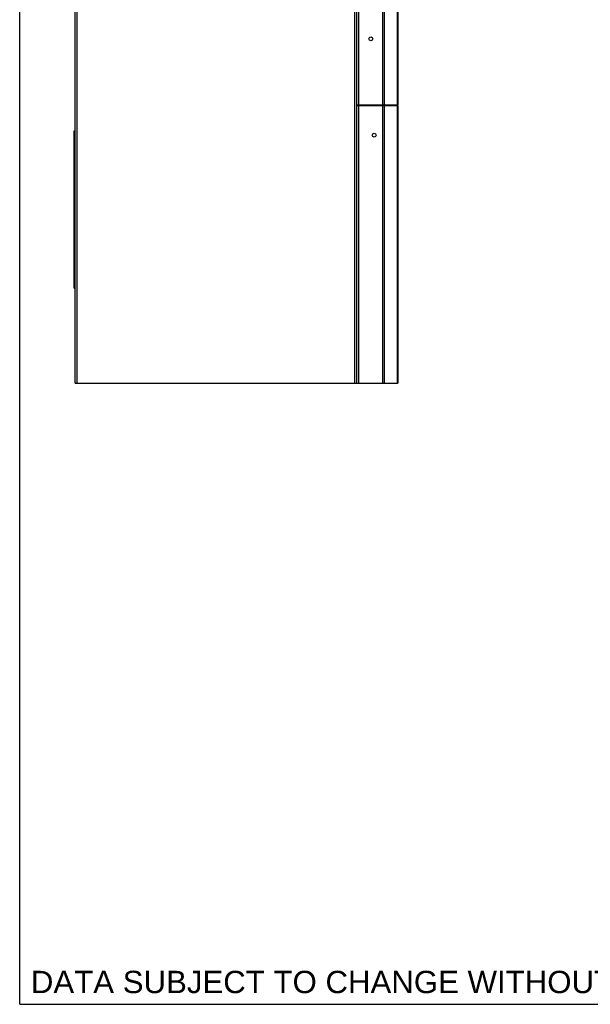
# Model space of a CAD drawing. Header units: inches. Extents: x 0 to 138, y 0 to 106.
# Tile 1 of 23: x 0 to 27, y 0 to 47. Entities that reach past the tile are written whole.
import ezdxf

# ---------------------------------------------------------------- set-up
doc = ezdxf.new("R2010")
doc.units = ezdxf.units.IN
doc.header["$LTSCALE"] = 7.5625
doc.header["$MEASUREMENT"] = 0
doc.layers.get('0').update_dxf_attribs({"linetype": 'CONTINUOUS'})
doc.layers.add('DIMENSIONS', color=7, linetype='CONTINUOUS')
doc.styles.get("Standard").update_dxf_attribs({"font": 'arial.ttf'})

msp = doc.modelspace()

# ---------------------------------------------------------------- linework, layer by layer
at = {"color": 7, "linetype": 'Continuous'}
for p, q in [((0, 0), (0, 106.25)), ((2.6333, 29.5706), (2.6333, 74.1697)), ((2.712, 74.2096), (2.712, 29.5706)), ((15.9403, 29.5706), (15.9403, 73.0519)), ((16.0191, 73.0124), (16.0191, 29.5706)), ((16.0388, 42.805), (16.0388, 73.0433)), ((16.1175, 73.0364), (16.1175, 42.805)), ((17.285, 42.805), (17.285, 72.9343)), ((17.3495, 72.9314), (17.3495, 42.805)), ((17.9734, 42.805), (17.9734, 72.8712)), ((17.9876, 72.8401), (17.9876, 42.805)), ((16.0388, 42.805), (17.9872, 42.805)), ((16.0388, 42.7854), (17.9876, 42.7854)), ((16.0388, 29.5706), (16.0388, 42.7854)), ((16.0585, 42.805), (16.0585, 42.7854)), ((16.1175, 42.7854), (16.1175, 29.5706)), ((17.2789, 42.7854), (17.2789, 42.805)), ((17.285, 29.5706), (17.285, 42.7854)), ((17.3495, 42.7854), (17.3495, 29.5706)), ((17.9734, 29.5706), (17.9734, 42.7854)), ((17.9876, 42.7854), (17.9876, 29.5706)), ((2.5939, 41.5785), (2.6333, 41.5785)), ((2.5939, 34.0785), (2.5939, 41.5785)), ((2.5939, 41.421), (2.6333, 41.421)), ((2.5939, 34.2359), (2.6333, 34.2359)), ((2.5939, 34.0785), (2.6333, 34.0785)), ((2.6333, 29.5706), (16.0191, 29.5706)), ((16.0244, 29.5706), (17.9876, 29.5706)), ((0, 0), (137.5, 0))]:
    msp.add_line(p, q, dxfattribs=at)
for centre in [(16.7081, 45.9547), (16.8655, 41.368)]:
    msp.add_circle(centre, 0.0886, dxfattribs=at)

# ---------------------------------------------------------------- texts
at = {"layer": 'DIMENSIONS', "color": 2, "linetype": 'Continuous', "insert": (0.5313, 1.5938), "char_height": 1.0625, "width": 33.660316, "attachment_point": 1, "line_spacing_factor": 0.9}
msp.add_mtext('DATA SUBJECT TO CHANGE WITHOUT NOTICE', dxfattribs=at)

doc.saveas('drawing.dxf')
